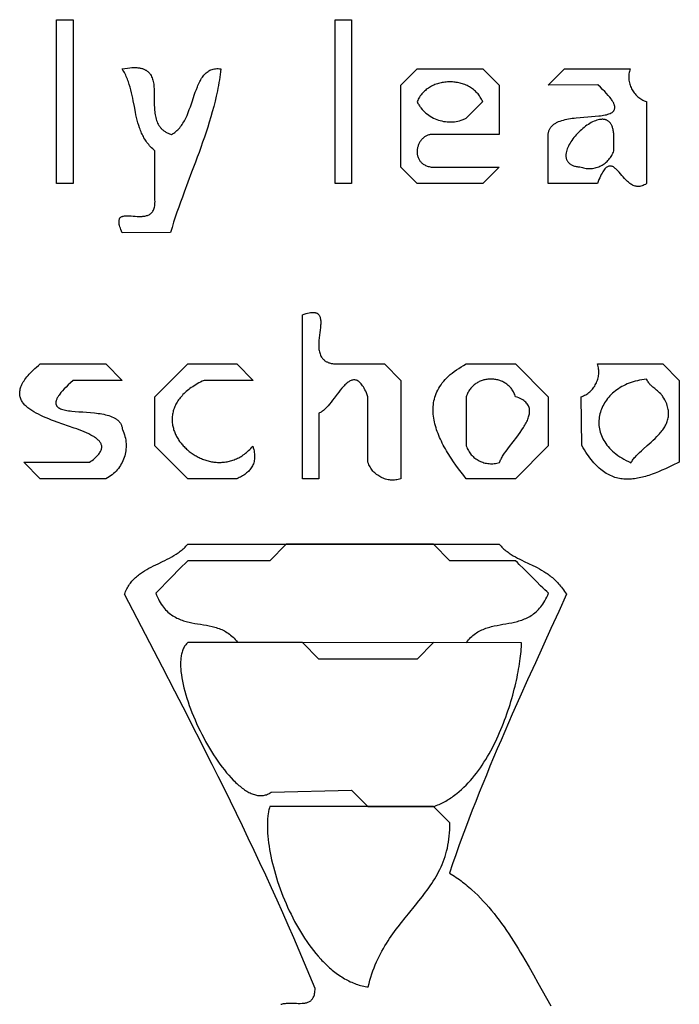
# Model space of a CAD drawing. Extents: x 12 to 166, y 4 to 235.
# Tile 6 of 7: x 88 to 128, y 174 to 234. Entities that reach past the tile are written whole.
import ezdxf

# ---------------------------------------------------------------- set-up
doc = ezdxf.new("R2010")
doc.units = 0

msp = doc.modelspace()

# ---------------------------------------------------------------- linework, layer by layer
for points in [[(90.5, 234.5), (91.5, 234.5), (91.5, 229.5), (91.5, 224.5), (90.5, 224.5), (90.5, 229.5), (90.5, 234.5)], [(107.5, 234.5), (108.5, 234.5), (108.5, 229.5), (108.5, 224.5), (107.5, 224.5), (107.5, 229.5), (107.5, 234.5)], [(94.5, 231.5), (94.662, 231.529), (94.814, 231.551), (94.957, 231.567), (95.092, 231.577), (95.219, 231.581), (95.279, 231.58), (95.337, 231.578), (95.394, 231.575), (95.448, 231.57), (95.5, 231.564), (95.551, 231.556), (95.6, 231.548), (95.647, 231.537), (95.692, 231.526), (95.736, 231.513), (95.778, 231.499), (95.818, 231.484), (95.856, 231.467), (95.893, 231.45), (95.929, 231.431), (95.963, 231.411), (95.995, 231.39), (96.026, 231.367), (96.056, 231.344), (96.084, 231.32), (96.111, 231.294), (96.136, 231.268), (96.161, 231.241), (96.184, 231.212), (96.205, 231.183), (96.226, 231.153), (96.264, 231.09), (96.297, 231.024), (96.326, 230.954), (96.352, 230.881), (96.374, 230.806), (96.392, 230.728), (96.408, 230.647), (96.421, 230.564), (96.431, 230.479), (96.439, 230.392), (96.446, 230.304), (96.45, 230.213), (96.455, 230.029), (96.457, 229.84), (96.457, 229.649), (96.458, 229.456), (96.461, 229.264), (96.465, 229.168), (96.47, 229.073), (96.476, 228.979), (96.485, 228.885), (96.496, 228.793), (96.51, 228.702), (96.527, 228.613), (96.546, 228.525), (96.569, 228.44), (96.596, 228.356), (96.626, 228.274), (96.661, 228.195), (96.7, 228.119), (96.744, 228.045), (96.793, 227.975), (96.819, 227.94), (96.847, 227.907), (96.876, 227.874), (96.907, 227.843), (96.938, 227.812), (96.972, 227.782), (97.007, 227.753), (97.043, 227.725), (97.081, 227.698), (97.121, 227.672), (97.162, 227.646), (97.205, 227.622), (97.25, 227.599), (97.296, 227.577), (97.344, 227.557), (97.394, 227.537), (97.446, 227.518), (97.499, 227.501), (97.573, 227.54), (97.643, 227.583), (97.711, 227.629), (97.775, 227.679), (97.838, 227.732), (97.897, 227.789), (97.955, 227.849), (98.01, 227.911), (98.062, 227.977), (98.113, 228.045), (98.162, 228.115), (98.209, 228.188), (98.254, 228.263), (98.297, 228.34), (98.339, 228.419), (98.379, 228.5), (98.418, 228.582), (98.456, 228.666), (98.527, 228.837), (98.595, 229.012), (98.66, 229.19), (98.722, 229.37), (98.783, 229.55), (98.902, 229.906), (98.963, 230.08), (99.026, 230.25), (99.091, 230.414), (99.124, 230.494), (99.159, 230.571), (99.195, 230.647), (99.231, 230.721), (99.269, 230.792), (99.309, 230.861), (99.349, 230.927), (99.391, 230.991), (99.435, 231.051), (99.481, 231.109), (99.528, 231.164), (99.577, 231.215), (99.629, 231.262), (99.682, 231.306), (99.738, 231.347), (99.796, 231.383), (99.856, 231.415), (99.919, 231.443), (99.985, 231.467), (100.053, 231.486), (100.124, 231.5), (100.198, 231.51), (100.275, 231.514), (100.356, 231.514), (100.439, 231.508), (100.526, 231.497), (100.504, 231.328), (100.481, 231.16), (100.457, 230.992), (100.43, 230.826), (100.402, 230.66), (100.373, 230.495), (100.341, 230.331), (100.309, 230.168), (100.275, 230.005), (100.239, 229.843), (100.164, 229.521), (100.084, 229.201), (99.999, 228.884), (99.91, 228.569), (99.817, 228.256), (99.72, 227.945), (99.619, 227.635), (99.516, 227.327), (99.41, 227.02), (99.302, 226.714), (99.192, 226.409), (99.08, 226.105), (98.967, 225.801), (98.738, 225.195), (98.509, 224.59), (98.282, 223.983), (98.17, 223.678), (98.059, 223.373), (97.951, 223.067), (97.844, 222.76), (97.74, 222.451), (97.639, 222.141), (97.542, 221.829), (97.448, 221.515), (94.5, 221.5), (94.457, 221.601), (94.42, 221.696), (94.388, 221.785), (94.361, 221.867), (94.341, 221.943), (94.325, 222.014), (94.314, 222.079), (94.308, 222.138), (94.306, 222.193), (94.309, 222.243), (94.316, 222.288), (94.328, 222.328), (94.343, 222.364), (94.362, 222.396), (94.385, 222.425), (94.411, 222.449), (94.441, 222.471), (94.474, 222.489), (94.509, 222.504), (94.548, 222.516), (94.589, 222.525), (94.633, 222.533), (94.678, 222.538), (94.726, 222.541), (94.776, 222.542), (94.828, 222.542), (94.937, 222.538), (95.05, 222.531), (95.168, 222.521), (95.288, 222.512), (95.409, 222.504), (95.531, 222.499), (95.591, 222.499), (95.651, 222.499), (95.71, 222.502), (95.768, 222.506), (95.825, 222.512), (95.881, 222.521), (95.936, 222.532), (95.989, 222.546), (96.041, 222.563), (96.09, 222.583), (96.138, 222.606), (96.184, 222.633), (96.227, 222.663), (96.267, 222.698), (96.305, 222.737), (96.341, 222.78), (96.373, 222.828), (96.402, 222.88), (96.427, 222.938), (96.45, 223.001), (96.468, 223.069), (96.483, 223.143), (96.494, 223.223), (96.5, 223.309), (96.502, 223.401), (96.5, 223.5), (96.5, 226.5), (96.429, 226.56), (96.361, 226.621), (96.296, 226.684), (96.234, 226.747), (96.175, 226.812), (96.118, 226.878), (96.064, 226.944), (96.013, 227.012), (95.964, 227.081), (95.917, 227.151), (95.872, 227.222), (95.83, 227.293), (95.79, 227.366), (95.752, 227.439), (95.715, 227.513), (95.681, 227.588), (95.648, 227.664), (95.617, 227.74), (95.587, 227.817), (95.559, 227.895), (95.507, 228.053), (95.46, 228.212), (95.417, 228.374), (95.378, 228.537), (95.342, 228.702), (95.308, 228.868), (95.243, 229.204), (95.179, 229.541), (95.145, 229.71), (95.11, 229.879), (95.072, 230.047), (95.031, 230.214), (94.985, 230.381), (94.935, 230.546), (94.88, 230.71), (94.85, 230.792), (94.819, 230.873), (94.786, 230.953), (94.751, 231.033), (94.714, 231.112), (94.676, 231.191), (94.635, 231.269), (94.592, 231.347), (94.547, 231.424), (94.5, 231.5)], [(112.5, 231.5), (116.5, 231.5), (117.5, 230.5), (117.5, 227.5), (113.5, 227.5), (113.448, 227.502), (113.398, 227.5), (113.348, 227.496), (113.299, 227.49), (113.252, 227.48), (113.206, 227.468), (113.161, 227.454), (113.117, 227.437), (113.074, 227.418), (113.033, 227.397), (112.993, 227.373), (112.954, 227.348), (112.917, 227.321), (112.881, 227.292), (112.846, 227.261), (112.813, 227.228), (112.781, 227.194), (112.751, 227.159), (112.723, 227.122), (112.696, 227.084), (112.67, 227.045), (112.647, 227.004), (112.625, 226.963), (112.604, 226.92), (112.585, 226.877), (112.568, 226.833), (112.553, 226.789), (112.54, 226.744), (112.528, 226.698), (112.518, 226.652), (112.511, 226.606), (112.505, 226.559), (112.501, 226.512), (112.499, 226.466), (112.499, 226.419), (112.501, 226.373), (112.505, 226.327), (112.511, 226.281), (112.519, 226.235), (112.53, 226.19), (112.542, 226.146), (112.557, 226.102), (112.574, 226.059), (112.594, 226.017), (112.615, 225.976), (112.639, 225.937), (112.665, 225.898), (112.694, 225.86), (112.725, 225.824), (112.759, 225.789), (112.795, 225.756), (112.833, 225.724), (112.874, 225.694), (112.918, 225.666), (112.964, 225.639), (113.012, 225.615), (113.064, 225.592), (113.118, 225.572), (113.175, 225.554), (113.234, 225.538), (113.296, 225.525), (113.361, 225.514), (113.429, 225.506), (113.5, 225.5), (117.5, 225.5), (116.5, 224.5), (112.5, 224.5), (111.5, 225.5), (111.5, 230.5), (112.5, 231.5)], [(121.5, 231.5), (125.5, 231.5), (125.475, 231.424), (125.454, 231.347), (125.437, 231.27), (125.425, 231.192), (125.418, 231.114), (125.414, 231.036), (125.415, 230.958), (125.419, 230.881), (125.428, 230.804), (125.44, 230.728), (125.456, 230.652), (125.476, 230.577), (125.499, 230.503), (125.526, 230.431), (125.556, 230.359), (125.589, 230.29), (125.626, 230.222), (125.666, 230.155), (125.708, 230.091), (125.754, 230.029), (125.803, 229.969), (125.854, 229.911), (125.908, 229.856), (125.965, 229.804), (126.024, 229.754), (126.085, 229.708), (126.149, 229.664), (126.215, 229.624), (126.283, 229.588), (126.354, 229.555), (126.426, 229.525), (126.5, 229.5), (126.5, 224.5), (126.429, 224.456), (126.36, 224.419), (126.292, 224.389), (126.226, 224.365), (126.161, 224.347), (126.098, 224.335), (126.036, 224.328), (125.976, 224.327), (125.917, 224.331), (125.859, 224.339), (125.802, 224.352), (125.747, 224.37), (125.692, 224.391), (125.639, 224.416), (125.587, 224.444), (125.536, 224.476), (125.486, 224.51), (125.437, 224.547), (125.389, 224.587), (125.341, 224.628), (125.295, 224.671), (125.249, 224.716), (125.16, 224.81), (125.073, 224.907), (124.989, 225.004), (124.826, 225.194), (124.747, 225.282), (124.668, 225.362), (124.63, 225.398), (124.591, 225.432), (124.552, 225.463), (124.514, 225.491), (124.475, 225.515), (124.437, 225.536), (124.398, 225.552), (124.359, 225.564), (124.321, 225.572), (124.282, 225.575), (124.242, 225.573), (124.203, 225.565), (124.163, 225.552), (124.123, 225.533), (124.082, 225.508), (124.041, 225.476), (124, 225.438), (123.957, 225.393), (123.915, 225.34), (123.872, 225.28), (123.828, 225.213), (123.783, 225.137), (123.738, 225.053), (123.692, 224.961), (123.645, 224.859), (123.598, 224.749), (123.549, 224.629), (123.5, 224.5), (120.5, 224.5), (120.5, 227.5), (120.505, 227.548), (120.512, 227.594), (120.521, 227.639), (120.532, 227.683), (120.545, 227.724), (120.561, 227.765), (120.578, 227.804), (120.597, 227.842), (120.619, 227.878), (120.642, 227.913), (120.667, 227.947), (120.693, 227.979), (120.722, 228.011), (120.752, 228.041), (120.783, 228.069), (120.817, 228.097), (120.851, 228.124), (120.888, 228.149), (120.925, 228.173), (120.964, 228.197), (121.005, 228.219), (121.047, 228.24), (121.134, 228.28), (121.226, 228.316), (121.322, 228.349), (121.422, 228.379), (121.526, 228.405), (121.632, 228.429), (121.742, 228.45), (121.854, 228.469), (121.969, 228.486), (122.085, 228.501), (122.202, 228.515), (122.44, 228.538), (122.678, 228.556), (122.915, 228.573), (123.147, 228.59), (123.371, 228.607), (123.585, 228.628), (123.687, 228.641), (123.785, 228.654), (123.879, 228.67), (123.969, 228.687), (124.054, 228.706), (124.133, 228.728), (124.207, 228.752), (124.275, 228.78), (124.337, 228.81), (124.365, 228.826), (124.392, 228.843), (124.417, 228.861), (124.44, 228.88), (124.461, 228.9), (124.48, 228.92), (124.498, 228.942), (124.513, 228.965), (124.527, 228.988), (124.538, 229.013), (124.547, 229.039), (124.554, 229.066), (124.559, 229.094), (124.561, 229.123), (124.561, 229.154), (124.559, 229.185), (124.555, 229.218), (124.548, 229.252), (124.538, 229.288), (124.526, 229.325), (124.511, 229.363), (124.494, 229.402), (124.474, 229.443), (124.451, 229.486), (124.426, 229.53), (124.398, 229.575), (124.367, 229.622), (124.333, 229.671), (124.256, 229.772), (124.166, 229.881), (124.065, 229.996), (123.95, 230.118), (123.822, 230.247), (123.681, 230.384), (123.525, 230.528), (120.5, 230.5), (121.5, 231.5)], [(116.5, 229.5), (116.467, 229.574), (116.432, 229.646), (116.393, 229.716), (116.353, 229.783), (116.309, 229.848), (116.263, 229.91), (116.215, 229.97), (116.164, 230.028), (116.111, 230.084), (116.056, 230.137), (115.999, 230.187), (115.94, 230.236), (115.88, 230.282), (115.817, 230.325), (115.753, 230.366), (115.688, 230.405), (115.62, 230.442), (115.552, 230.476), (115.482, 230.508), (115.411, 230.537), (115.339, 230.564), (115.266, 230.589), (115.192, 230.612), (115.117, 230.632), (115.042, 230.649), (114.965, 230.665), (114.889, 230.678), (114.812, 230.688), (114.734, 230.696), (114.656, 230.702), (114.578, 230.706), (114.5, 230.707), (114.422, 230.706), (114.344, 230.702), (114.266, 230.696), (114.188, 230.688), (114.111, 230.678), (114.035, 230.665), (113.958, 230.649), (113.883, 230.632), (113.808, 230.612), (113.734, 230.589), (113.661, 230.564), (113.589, 230.537), (113.518, 230.508), (113.448, 230.476), (113.38, 230.442), (113.312, 230.405), (113.247, 230.366), (113.183, 230.325), (113.12, 230.282), (113.06, 230.236), (113.001, 230.187), (112.944, 230.137), (112.889, 230.084), (112.836, 230.028), (112.785, 229.97), (112.737, 229.91), (112.691, 229.848), (112.647, 229.783), (112.607, 229.716), (112.568, 229.646), (112.533, 229.574), (112.5, 229.5), (112.525, 229.449), (112.551, 229.398), (112.578, 229.349), (112.607, 229.301), (112.637, 229.253), (112.668, 229.207), (112.7, 229.161), (112.733, 229.117), (112.804, 229.032), (112.878, 228.95), (112.956, 228.873), (113.038, 228.8), (113.124, 228.732), (113.212, 228.667), (113.304, 228.608), (113.399, 228.553), (113.496, 228.502), (113.595, 228.456), (113.696, 228.415), (113.799, 228.379), (113.904, 228.347), (114.01, 228.321), (114.117, 228.299), (114.225, 228.283), (114.334, 228.271), (114.443, 228.265), (114.552, 228.264), (114.661, 228.268), (114.77, 228.278), (114.878, 228.293), (114.985, 228.313), (115.091, 228.339), (115.196, 228.371), (115.299, 228.408), (115.35, 228.429), (115.401, 228.451), (115.451, 228.475), (115.5, 228.5), (116.5, 229.5)], [(124.5, 227.5), (124.495, 227.566), (124.488, 227.629), (124.48, 227.689), (124.47, 227.747), (124.459, 227.802), (124.446, 227.854), (124.432, 227.904), (124.417, 227.951), (124.4, 227.996), (124.381, 228.038), (124.362, 228.078), (124.341, 228.116), (124.319, 228.151), (124.296, 228.184), (124.271, 228.215), (124.245, 228.243), (124.219, 228.269), (124.191, 228.293), (124.162, 228.315), (124.132, 228.335), (124.102, 228.352), (124.07, 228.368), (124.037, 228.382), (124.004, 228.393), (123.97, 228.403), (123.935, 228.411), (123.899, 228.417), (123.863, 228.421), (123.825, 228.423), (123.788, 228.424), (123.749, 228.422), (123.71, 228.419), (123.67, 228.415), (123.63, 228.409), (123.549, 228.392), (123.466, 228.368), (123.381, 228.339), (123.295, 228.305), (123.209, 228.265), (123.122, 228.22), (123.035, 228.171), (122.948, 228.117), (122.861, 228.059), (122.774, 227.997), (122.689, 227.931), (122.605, 227.863), (122.522, 227.791), (122.44, 227.716), (122.361, 227.639), (122.284, 227.56), (122.209, 227.478), (122.138, 227.395), (122.069, 227.311), (122.004, 227.225), (121.942, 227.139), (121.884, 227.052), (121.83, 226.965), (121.781, 226.878), (121.736, 226.791), (121.696, 226.705), (121.662, 226.62), (121.633, 226.535), (121.61, 226.452), (121.593, 226.371), (121.587, 226.331), (121.583, 226.291), (121.58, 226.253), (121.579, 226.214), (121.579, 226.177), (121.582, 226.14), (121.586, 226.103), (121.592, 226.068), (121.6, 226.033), (121.609, 225.999), (121.621, 225.966), (121.635, 225.933), (121.65, 225.902), (121.668, 225.871), (121.688, 225.842), (121.71, 225.813), (121.734, 225.786), (121.76, 225.759), (121.789, 225.734), (121.819, 225.71), (121.852, 225.687), (121.887, 225.665), (121.925, 225.644), (121.965, 225.625), (122.008, 225.607), (122.052, 225.59), (122.1, 225.575), (122.15, 225.561), (122.202, 225.549), (122.257, 225.538), (122.315, 225.529), (122.375, 225.521), (122.438, 225.515), (122.504, 225.51), (122.582, 225.483), (122.661, 225.461), (122.74, 225.444), (122.819, 225.43), (122.897, 225.422), (122.976, 225.417), (123.054, 225.417), (123.132, 225.421), (123.208, 225.429), (123.285, 225.441), (123.36, 225.457), (123.434, 225.476), (123.507, 225.499), (123.579, 225.526), (123.649, 225.556), (123.718, 225.589), (123.785, 225.626), (123.85, 225.665), (123.913, 225.708), (123.975, 225.754), (124.034, 225.803), (124.09, 225.854), (124.144, 225.908), (124.196, 225.965), (124.245, 226.024), (124.291, 226.086), (124.334, 226.15), (124.374, 226.216), (124.411, 226.284), (124.444, 226.354), (124.474, 226.426), (124.5, 226.5), (124.5, 226.749), (124.502, 226.994), (124.503, 227.241), (124.5, 227.5)], [(105.5, 216.5), (105.613, 216.539), (105.719, 216.572), (105.818, 216.598), (105.909, 216.618), (105.994, 216.632), (106.071, 216.64), (106.143, 216.643), (106.208, 216.64), (106.268, 216.632), (106.295, 216.626), (106.322, 216.618), (106.346, 216.61), (106.37, 216.6), (106.392, 216.589), (106.413, 216.577), (106.433, 216.564), (106.451, 216.549), (106.469, 216.534), (106.485, 216.517), (106.514, 216.481), (106.539, 216.441), (106.56, 216.397), (106.577, 216.35), (106.591, 216.299), (106.601, 216.245), (106.609, 216.188), (106.613, 216.128), (106.615, 216.065), (106.615, 216), (106.613, 215.932), (106.609, 215.863), (106.596, 215.718), (106.58, 215.567), (106.56, 215.411), (106.541, 215.252), (106.522, 215.092), (106.508, 214.931), (106.502, 214.851), (106.498, 214.771), (106.496, 214.693), (106.496, 214.615), (106.498, 214.538), (106.503, 214.462), (106.51, 214.388), (106.521, 214.315), (106.534, 214.244), (106.552, 214.176), (106.573, 214.109), (106.598, 214.045), (106.627, 213.983), (106.66, 213.924), (106.699, 213.868), (106.72, 213.842), (106.742, 213.816), (106.766, 213.79), (106.791, 213.766), (106.817, 213.743), (106.845, 213.72), (106.874, 213.698), (106.904, 213.678), (106.936, 213.658), (106.97, 213.639), (107.005, 213.621), (107.041, 213.605), (107.079, 213.589), (107.119, 213.575), (107.161, 213.561), (107.204, 213.549), (107.249, 213.538), (107.295, 213.528), (107.344, 213.519), (107.394, 213.511), (107.5, 213.5), (110.5, 213.5), (111.5, 212.5), (111.5, 206.5), (111.424, 206.475), (111.347, 206.454), (111.27, 206.437), (111.192, 206.425), (111.114, 206.418), (111.036, 206.414), (110.958, 206.415), (110.881, 206.419), (110.804, 206.428), (110.728, 206.44), (110.652, 206.456), (110.577, 206.476), (110.503, 206.499), (110.431, 206.526), (110.359, 206.556), (110.29, 206.589), (110.222, 206.626), (110.155, 206.666), (110.091, 206.708), (110.029, 206.754), (109.969, 206.803), (109.911, 206.854), (109.856, 206.908), (109.804, 206.965), (109.754, 207.024), (109.708, 207.085), (109.664, 207.149), (109.624, 207.215), (109.588, 207.283), (109.555, 207.354), (109.525, 207.426), (109.5, 207.5), (109.5, 211.5), (109.453, 211.621), (109.406, 211.733), (109.359, 211.836), (109.312, 211.932), (109.266, 212.019), (109.219, 212.099), (109.172, 212.171), (109.125, 212.236), (109.078, 212.294), (109.031, 212.345), (108.984, 212.389), (108.938, 212.427), (108.891, 212.458), (108.844, 212.483), (108.797, 212.502), (108.75, 212.516), (108.703, 212.524), (108.656, 212.526), (108.609, 212.524), (108.562, 212.517), (108.516, 212.505), (108.469, 212.489), (108.422, 212.468), (108.375, 212.443), (108.328, 212.415), (108.281, 212.383), (108.234, 212.347), (108.188, 212.308), (108.141, 212.267), (108.094, 212.222), (108.047, 212.175), (108, 212.125), (107.906, 212.019), (107.812, 211.906), (107.719, 211.788), (107.625, 211.666), (107.438, 211.417), (107.344, 211.293), (107.25, 211.172), (107.156, 211.055), (107.062, 210.945), (106.969, 210.842), (106.922, 210.794), (106.875, 210.748), (106.828, 210.705), (106.781, 210.665), (106.734, 210.629), (106.688, 210.595), (106.641, 210.566), (106.594, 210.54), (106.547, 210.518), (106.5, 210.5), (106.5, 206.5), (105.5, 206.5), (105.5, 211.5), (105.5, 216.5)], [(89.5, 213.5), (93.5, 213.5), (94.5, 212.5), (91.5, 212.5), (91.343, 212.357), (91.2, 212.222), (91.071, 212.094), (90.956, 211.973), (90.853, 211.859), (90.763, 211.752), (90.685, 211.651), (90.65, 211.603), (90.619, 211.557), (90.59, 211.512), (90.564, 211.468), (90.541, 211.426), (90.521, 211.386), (90.503, 211.347), (90.488, 211.309), (90.475, 211.273), (90.466, 211.238), (90.458, 211.204), (90.453, 211.171), (90.451, 211.14), (90.451, 211.11), (90.453, 211.081), (90.457, 211.053), (90.464, 211.027), (90.473, 211.001), (90.484, 210.977), (90.497, 210.954), (90.512, 210.931), (90.529, 210.91), (90.548, 210.89), (90.569, 210.87), (90.592, 210.852), (90.617, 210.834), (90.643, 210.817), (90.672, 210.801), (90.733, 210.772), (90.801, 210.745), (90.874, 210.722), (90.954, 210.7), (91.038, 210.681), (91.128, 210.665), (91.222, 210.65), (91.32, 210.636), (91.422, 210.624), (91.635, 210.604), (91.86, 210.587), (92.092, 210.571), (92.328, 210.555), (92.567, 210.537), (92.805, 210.514), (92.922, 210.501), (93.039, 210.486), (93.153, 210.469), (93.265, 210.451), (93.375, 210.429), (93.482, 210.406), (93.586, 210.379), (93.686, 210.35), (93.782, 210.318), (93.874, 210.282), (93.962, 210.242), (94.004, 210.221), (94.044, 210.199), (94.083, 210.175), (94.121, 210.151), (94.157, 210.126), (94.192, 210.099), (94.225, 210.072), (94.257, 210.043), (94.287, 210.013), (94.315, 209.982), (94.342, 209.95), (94.367, 209.916), (94.39, 209.881), (94.411, 209.845), (94.43, 209.807), (94.448, 209.768), (94.463, 209.728), (94.477, 209.686), (94.488, 209.643), (94.497, 209.598), (94.504, 209.552), (94.509, 209.504), (94.557, 209.398), (94.599, 209.29), (94.636, 209.182), (94.667, 209.074), (94.692, 208.965), (94.712, 208.855), (94.727, 208.746), (94.736, 208.637), (94.74, 208.528), (94.738, 208.419), (94.731, 208.311), (94.72, 208.204), (94.703, 208.098), (94.681, 207.993), (94.654, 207.89), (94.622, 207.788), (94.585, 207.687), (94.544, 207.589), (94.498, 207.492), (94.447, 207.398), (94.392, 207.306), (94.332, 207.217), (94.267, 207.13), (94.199, 207.046), (94.126, 206.965), (94.049, 206.888), (93.967, 206.814), (93.882, 206.743), (93.792, 206.676), (93.699, 206.613), (93.601, 206.555), (93.5, 206.5), (89.5, 206.5), (88.5, 207.5), (92.5, 207.5), (92.585, 207.561), (92.665, 207.62), (92.739, 207.678), (92.807, 207.735), (92.871, 207.791), (92.929, 207.846), (92.982, 207.9), (93.03, 207.953), (93.073, 208.005), (93.111, 208.055), (93.144, 208.105), (93.173, 208.154), (93.197, 208.202), (93.217, 208.249), (93.232, 208.295), (93.243, 208.34), (93.25, 208.385), (93.253, 208.428), (93.252, 208.471), (93.247, 208.513), (93.238, 208.555), (93.225, 208.595), (93.208, 208.635), (93.189, 208.675), (93.165, 208.713), (93.138, 208.751), (93.108, 208.788), (93.075, 208.825), (93.039, 208.861), (92.999, 208.897), (92.957, 208.932), (92.912, 208.967), (92.864, 209.001), (92.814, 209.035), (92.761, 209.068), (92.706, 209.101), (92.588, 209.166), (92.461, 209.229), (92.327, 209.292), (92.185, 209.353), (92.037, 209.414), (91.883, 209.474), (91.725, 209.533), (91.562, 209.592), (91.226, 209.711), (90.882, 209.831), (90.535, 209.954), (90.363, 210.017), (90.193, 210.081), (90.024, 210.147), (89.859, 210.214), (89.698, 210.283), (89.542, 210.355), (89.39, 210.428), (89.245, 210.503), (89.107, 210.581), (89.041, 210.621), (88.976, 210.662), (88.914, 210.704), (88.854, 210.746), (88.796, 210.789), (88.74, 210.833), (88.687, 210.877), (88.636, 210.923), (88.588, 210.969), (88.543, 211.016), (88.501, 211.065), (88.461, 211.114), (88.424, 211.164), (88.391, 211.215), (88.361, 211.267), (88.334, 211.32), (88.31, 211.374), (88.29, 211.429), (88.273, 211.485), (88.26, 211.542), (88.251, 211.601), (88.245, 211.66), (88.244, 211.721), (88.246, 211.783), (88.253, 211.847), (88.263, 211.911), (88.278, 211.977), (88.298, 212.044), (88.322, 212.112), (88.35, 212.182), (88.383, 212.253), (88.421, 212.326), (88.463, 212.4), (88.511, 212.475), (88.564, 212.552), (88.621, 212.63), (88.684, 212.71), (88.752, 212.791), (88.826, 212.874), (88.905, 212.959), (88.99, 213.045), (89.08, 213.133), (89.176, 213.222), (89.278, 213.313), (89.386, 213.406), (89.5, 213.5)], [(98.5, 213.5), (101.5, 213.5), (102.5, 212.5), (99.5, 212.5), (99.39, 212.448), (99.283, 212.394), (99.18, 212.34), (99.081, 212.285), (98.985, 212.229), (98.893, 212.172), (98.804, 212.115), (98.718, 212.056), (98.636, 211.997), (98.557, 211.938), (98.481, 211.877), (98.409, 211.816), (98.339, 211.754), (98.273, 211.692), (98.21, 211.629), (98.151, 211.566), (98.094, 211.502), (98.04, 211.438), (97.989, 211.373), (97.942, 211.308), (97.897, 211.242), (97.855, 211.176), (97.816, 211.11), (97.779, 211.044), (97.746, 210.977), (97.715, 210.91), (97.687, 210.843), (97.662, 210.776), (97.639, 210.709), (97.619, 210.641), (97.601, 210.574), (97.586, 210.506), (97.574, 210.438), (97.563, 210.371), (97.556, 210.303), (97.55, 210.236), (97.548, 210.169), (97.547, 210.102), (97.549, 210.035), (97.552, 209.968), (97.559, 209.901), (97.567, 209.835), (97.577, 209.769), (97.59, 209.704), (97.604, 209.638), (97.621, 209.574), (97.639, 209.509), (97.66, 209.445), (97.682, 209.382), (97.707, 209.319), (97.733, 209.256), (97.761, 209.194), (97.791, 209.133), (97.822, 209.073), (97.856, 209.013), (97.89, 208.953), (97.927, 208.895), (97.965, 208.837), (98.005, 208.78), (98.046, 208.724), (98.089, 208.669), (98.133, 208.614), (98.178, 208.561), (98.225, 208.508), (98.274, 208.456), (98.323, 208.406), (98.374, 208.356), (98.426, 208.308), (98.48, 208.26), (98.534, 208.214), (98.59, 208.169), (98.646, 208.125), (98.704, 208.082), (98.763, 208.04), (98.823, 208), (98.884, 207.961), (98.945, 207.924), (99.008, 207.887), (99.071, 207.852), (99.135, 207.819), (99.2, 207.787), (99.266, 207.757), (99.332, 207.728), (99.4, 207.7), (99.467, 207.674), (99.536, 207.65), (99.604, 207.628), (99.674, 207.607), (99.744, 207.587), (99.814, 207.57), (99.885, 207.554), (99.956, 207.54), (100.027, 207.528), (100.099, 207.518), (100.171, 207.509), (100.243, 207.503), (100.316, 207.498), (100.388, 207.496), (100.461, 207.495), (100.534, 207.497), (100.607, 207.5), (100.68, 207.506), (100.753, 207.514), (100.826, 207.524), (100.898, 207.536), (100.971, 207.55), (101.043, 207.567), (101.116, 207.586), (101.188, 207.607), (101.26, 207.63), (101.331, 207.656), (101.402, 207.685), (101.473, 207.715), (101.543, 207.748), (101.613, 207.784), (101.683, 207.822), (101.752, 207.863), (101.82, 207.906), (101.888, 207.952), (101.955, 208.001), (102.022, 208.052), (102.087, 208.106), (102.152, 208.163), (102.217, 208.222), (102.28, 208.285), (102.343, 208.35), (102.405, 208.418), (102.466, 208.488), (102.497, 208.388), (102.524, 208.291), (102.545, 208.197), (102.561, 208.106), (102.573, 208.017), (102.58, 207.932), (102.582, 207.849), (102.58, 207.769), (102.573, 207.692), (102.562, 207.617), (102.547, 207.545), (102.528, 207.475), (102.506, 207.408), (102.479, 207.342), (102.449, 207.28), (102.415, 207.219), (102.378, 207.161), (102.338, 207.104), (102.294, 207.05), (102.248, 206.997), (102.198, 206.947), (102.146, 206.898), (102.091, 206.851), (102.034, 206.806), (101.974, 206.763), (101.913, 206.721), (101.848, 206.681), (101.782, 206.642), (101.714, 206.604), (101.644, 206.568), (101.573, 206.534), (101.5, 206.5), (98.5, 206.5), (96.5, 208.5), (96.5, 211.5), (98.5, 213.5)], [(115.5, 213.5), (118.5, 213.5), (120.5, 211.5), (120.5, 208.5), (118.5, 206.5), (115.5, 206.5), (115.342, 206.698), (115.183, 206.902), (115.025, 207.11), (114.87, 207.323), (114.717, 207.54), (114.569, 207.76), (114.496, 207.872), (114.426, 207.984), (114.356, 208.097), (114.288, 208.211), (114.222, 208.325), (114.158, 208.44), (114.096, 208.555), (114.036, 208.671), (113.979, 208.788), (113.923, 208.904), (113.871, 209.021), (113.821, 209.139), (113.774, 209.256), (113.73, 209.374), (113.689, 209.492), (113.651, 209.61), (113.616, 209.728), (113.585, 209.846), (113.558, 209.964), (113.534, 210.081), (113.514, 210.199), (113.498, 210.316), (113.486, 210.434), (113.478, 210.551), (113.475, 210.667), (113.476, 210.783), (113.482, 210.899), (113.492, 211.014), (113.508, 211.129), (113.528, 211.243), (113.554, 211.356), (113.584, 211.469), (113.62, 211.581), (113.662, 211.692), (113.709, 211.802), (113.762, 211.911), (113.821, 212.02), (113.886, 212.127), (113.957, 212.234), (114.035, 212.339), (114.119, 212.443), (114.209, 212.546), (114.306, 212.648), (114.41, 212.748), (114.52, 212.848), (114.638, 212.945), (114.763, 213.042), (114.895, 213.136), (115.035, 213.23), (115.182, 213.321), (115.337, 213.412), (115.5, 213.5)], [(123.5, 213.5), (127.5, 213.5), (128.5, 212.5), (128.5, 207.5), (128.071, 207.297), (127.86, 207.199), (127.65, 207.104), (127.443, 207.013), (127.238, 206.927), (127.035, 206.846), (126.835, 206.771), (126.735, 206.736), (126.636, 206.703), (126.537, 206.671), (126.439, 206.642), (126.341, 206.614), (126.244, 206.589), (126.147, 206.565), (126.051, 206.544), (125.955, 206.526), (125.859, 206.51), (125.764, 206.496), (125.67, 206.485), (125.576, 206.476), (125.482, 206.471), (125.389, 206.468), (125.297, 206.468), (125.204, 206.471), (125.113, 206.477), (125.021, 206.487), (124.93, 206.499), (124.84, 206.515), (124.75, 206.535), (124.66, 206.558), (124.571, 206.584), (124.482, 206.615), (124.394, 206.649), (124.306, 206.687), (124.218, 206.729), (124.131, 206.774), (124.044, 206.824), (123.958, 206.879), (123.872, 206.937), (123.786, 207), (123.701, 207.067), (123.616, 207.139), (123.531, 207.216), (123.447, 207.297), (123.363, 207.383), (123.28, 207.474), (123.197, 207.57), (123.114, 207.671), (123.031, 207.777), (122.949, 207.888), (122.868, 208.004), (122.786, 208.126), (122.705, 208.254), (122.624, 208.386), (122.544, 208.525), (122.5, 211.5), (122.574, 211.525), (122.646, 211.555), (122.717, 211.588), (122.785, 211.624), (122.851, 211.664), (122.915, 211.708), (122.976, 211.754), (123.035, 211.804), (123.092, 211.856), (123.146, 211.911), (123.197, 211.969), (123.246, 212.029), (123.292, 212.091), (123.334, 212.155), (123.374, 212.222), (123.411, 212.29), (123.444, 212.359), (123.474, 212.431), (123.501, 212.503), (123.524, 212.577), (123.544, 212.652), (123.56, 212.728), (123.572, 212.804), (123.581, 212.881), (123.585, 212.958), (123.586, 213.036), (123.582, 213.114), (123.575, 213.192), (123.563, 213.27), (123.546, 213.347), (123.525, 213.424), (123.5, 213.5)], [(118.5, 211.5), (118.48, 211.566), (118.457, 211.63), (118.431, 211.692), (118.404, 211.752), (118.374, 211.809), (118.341, 211.865), (118.307, 211.918), (118.271, 211.97), (118.233, 212.019), (118.192, 212.066), (118.15, 212.111), (118.107, 212.154), (118.062, 212.195), (118.015, 212.234), (117.966, 212.27), (117.917, 212.305), (117.866, 212.337), (117.814, 212.368), (117.76, 212.396), (117.706, 212.422), (117.65, 212.446), (117.594, 212.468), (117.537, 212.488), (117.479, 212.506), (117.421, 212.522), (117.362, 212.535), (117.302, 212.547), (117.242, 212.556), (117.182, 212.564), (117.121, 212.569), (117.061, 212.572), (117, 212.573), (116.939, 212.572), (116.879, 212.569), (116.818, 212.564), (116.758, 212.556), (116.698, 212.547), (116.638, 212.535), (116.579, 212.522), (116.521, 212.506), (116.463, 212.488), (116.406, 212.468), (116.35, 212.446), (116.294, 212.422), (116.24, 212.396), (116.186, 212.368), (116.134, 212.337), (116.083, 212.305), (116.034, 212.27), (115.985, 212.234), (115.938, 212.195), (115.893, 212.154), (115.85, 212.111), (115.808, 212.066), (115.767, 212.019), (115.729, 211.97), (115.693, 211.918), (115.659, 211.865), (115.626, 211.809), (115.596, 211.752), (115.569, 211.692), (115.543, 211.63), (115.52, 211.566), (115.5, 211.5), (115.5, 208.5), (115.526, 208.426), (115.555, 208.353), (115.589, 208.283), (115.625, 208.215), (115.665, 208.149), (115.709, 208.085), (115.755, 208.023), (115.804, 207.965), (115.856, 207.908), (115.911, 207.854), (115.968, 207.803), (116.028, 207.755), (116.09, 207.71), (116.154, 207.667), (116.221, 207.627), (116.289, 207.591), (116.359, 207.558), (116.431, 207.528), (116.504, 207.501), (116.578, 207.477), (116.654, 207.458), (116.731, 207.441), (116.809, 207.428), (116.888, 207.419), (116.968, 207.414), (117.048, 207.413), (117.129, 207.415), (117.21, 207.422), (117.291, 207.433), (117.373, 207.448), (117.454, 207.467), (117.536, 207.49), (117.551, 207.54), (117.571, 207.592), (117.594, 207.645), (117.62, 207.7), (117.649, 207.757), (117.682, 207.815), (117.717, 207.874), (117.755, 207.935), (117.839, 208.06), (117.93, 208.189), (118.029, 208.323), (118.133, 208.46), (118.352, 208.743), (118.575, 209.033), (118.685, 209.18), (118.792, 209.328), (118.894, 209.476), (118.99, 209.623), (119.035, 209.696), (119.078, 209.769), (119.119, 209.841), (119.157, 209.914), (119.193, 209.985), (119.226, 210.056), (119.256, 210.127), (119.282, 210.196), (119.306, 210.265), (119.326, 210.333), (119.342, 210.401), (119.354, 210.467), (119.362, 210.532), (119.366, 210.597), (119.366, 210.66), (119.36, 210.722), (119.351, 210.782), (119.336, 210.842), (119.315, 210.9), (119.29, 210.956), (119.259, 211.011), (119.222, 211.065), (119.179, 211.117), (119.131, 211.167), (119.076, 211.215), (119.014, 211.262), (118.946, 211.307), (118.871, 211.35), (118.789, 211.39), (118.7, 211.429), (118.604, 211.466), (118.5, 211.5)], [(127.5, 211.5), (127.464, 211.55), (127.43, 211.596), (127.396, 211.638), (127.362, 211.677), (127.297, 211.747), (127.234, 211.807), (127.173, 211.86), (127.113, 211.907), (126.996, 211.995), (126.937, 212.04), (126.878, 212.088), (126.818, 212.141), (126.757, 212.203), (126.726, 212.237), (126.695, 212.274), (126.663, 212.314), (126.63, 212.358), (126.597, 212.405), (126.563, 212.455), (126.529, 212.51), (126.493, 212.57), (126.352, 212.554), (126.214, 212.534), (126.078, 212.51), (125.945, 212.481), (125.815, 212.449), (125.689, 212.412), (125.565, 212.372), (125.445, 212.328), (125.327, 212.28), (125.214, 212.229), (125.103, 212.175), (124.996, 212.117), (124.892, 212.056), (124.792, 211.993), (124.695, 211.926), (124.602, 211.856), (124.512, 211.784), (124.427, 211.709), (124.345, 211.632), (124.267, 211.552), (124.193, 211.47), (124.123, 211.387), (124.057, 211.301), (123.995, 211.213), (123.937, 211.123), (123.884, 211.032), (123.834, 210.939), (123.789, 210.845), (123.749, 210.749), (123.713, 210.653), (123.681, 210.555), (123.654, 210.456), (123.631, 210.357), (123.614, 210.256), (123.601, 210.155), (123.592, 210.054), (123.589, 209.952), (123.591, 209.85), (123.597, 209.748), (123.609, 209.645), (123.625, 209.543), (123.647, 209.441), (123.674, 209.339), (123.706, 209.238), (123.744, 209.137), (123.787, 209.037), (123.835, 208.938), (123.889, 208.839), (123.949, 208.741), (124.014, 208.645), (124.085, 208.55), (124.161, 208.456), (124.243, 208.363), (124.332, 208.272), (124.426, 208.183), (124.526, 208.095), (124.632, 208.01), (124.744, 207.926), (124.862, 207.845), (124.987, 207.765), (125.118, 207.689), (125.255, 207.614), (125.398, 207.542), (125.548, 207.473), (125.579, 207.527), (125.613, 207.58), (125.65, 207.633), (125.689, 207.685), (125.73, 207.738), (125.773, 207.79), (125.819, 207.842), (125.866, 207.894), (125.966, 207.998), (126.073, 208.102), (126.184, 208.205), (126.299, 208.309), (126.538, 208.519), (126.779, 208.733), (126.899, 208.842), (127.016, 208.953), (127.129, 209.066), (127.238, 209.181), (127.29, 209.239), (127.341, 209.298), (127.391, 209.358), (127.438, 209.418), (127.484, 209.479), (127.527, 209.541), (127.569, 209.603), (127.608, 209.666), (127.644, 209.73), (127.678, 209.795), (127.709, 209.861), (127.738, 209.928), (127.763, 209.996), (127.785, 210.064), (127.804, 210.134), (127.82, 210.205), (127.832, 210.277), (127.84, 210.35), (127.845, 210.424), (127.846, 210.499), (127.842, 210.575), (127.835, 210.652), (127.823, 210.731), (127.807, 210.811), (127.786, 210.893), (127.76, 210.975), (127.73, 211.059), (127.694, 211.144), (127.654, 211.231), (127.608, 211.319), (127.557, 211.409), (127.5, 211.5)], [(114.5, 201.5), (113.5, 202.5), (104.5, 202.5), (103.5, 201.5), (98.5, 201.5), (98, 200.999), (97.5, 200.492), (96.546, 199.518), (96.598, 199.39), (96.652, 199.269), (96.708, 199.154), (96.766, 199.046), (96.826, 198.942), (96.887, 198.845), (96.951, 198.753), (97.016, 198.666), (97.082, 198.584), (97.151, 198.507), (97.22, 198.435), (97.292, 198.367), (97.364, 198.303), (97.438, 198.244), (97.513, 198.189), (97.59, 198.137), (97.667, 198.089), (97.746, 198.045), (97.826, 198.003), (97.906, 197.965), (97.988, 197.929), (98.07, 197.897), (98.153, 197.867), (98.237, 197.839), (98.322, 197.813), (98.407, 197.789), (98.493, 197.767), (98.58, 197.746), (98.754, 197.71), (98.929, 197.677), (99.105, 197.647), (99.282, 197.618), (99.459, 197.589), (99.635, 197.558), (99.81, 197.524), (99.984, 197.486), (100.07, 197.464), (100.155, 197.441), (100.24, 197.416), (100.324, 197.389), (100.408, 197.36), (100.491, 197.328), (100.573, 197.294), (100.654, 197.257), (100.734, 197.216), (100.813, 197.173), (100.891, 197.127), (100.968, 197.076), (101.044, 197.023), (101.118, 196.965), (101.191, 196.903), (101.263, 196.837), (101.334, 196.766), (101.402, 196.691), (101.47, 196.611), (101.536, 196.526), (115.5, 196.5), (115.563, 196.585), (115.628, 196.665), (115.695, 196.741), (115.763, 196.812), (115.833, 196.879), (115.905, 196.941), (115.978, 196.999), (116.052, 197.054), (116.128, 197.105), (116.205, 197.152), (116.283, 197.197), (116.362, 197.238), (116.443, 197.276), (116.524, 197.311), (116.607, 197.344), (116.69, 197.375), (116.774, 197.403), (116.859, 197.429), (116.945, 197.453), (117.031, 197.476), (117.205, 197.517), (117.381, 197.553), (117.559, 197.586), (117.737, 197.618), (117.916, 197.649), (118.094, 197.681), (118.272, 197.716), (118.448, 197.755), (118.536, 197.777), (118.623, 197.8), (118.71, 197.824), (118.796, 197.851), (118.882, 197.88), (118.966, 197.911), (119.05, 197.944), (119.133, 197.98), (119.216, 198.019), (119.297, 198.06), (119.377, 198.105), (119.456, 198.153), (119.534, 198.205), (119.611, 198.261), (119.686, 198.32), (119.76, 198.383), (119.833, 198.451), (119.904, 198.523), (119.973, 198.599), (120.041, 198.68), (120.108, 198.767), (120.172, 198.858), (120.235, 198.955), (120.296, 199.057), (120.355, 199.164), (120.412, 199.278), (120.467, 199.398), (120.52, 199.523), (120.405, 199.623), (120.286, 199.731), (120.163, 199.846), (120.036, 199.967), (119.776, 200.223), (119.511, 200.49), (118.985, 201.024), (118.735, 201.273), (118.615, 201.39), (118.5, 201.5), (114.5, 201.5)], [(106.5, 195.5), (105.5, 196.5), (98.5, 196.5), (98.457, 196.461), (98.417, 196.419), (98.378, 196.375), (98.342, 196.328), (98.309, 196.278), (98.277, 196.226), (98.248, 196.171), (98.221, 196.114), (98.197, 196.055), (98.174, 195.993), (98.154, 195.929), (98.136, 195.863), (98.12, 195.794), (98.105, 195.724), (98.093, 195.651), (98.083, 195.577), (98.075, 195.5), (98.069, 195.422), (98.065, 195.342), (98.063, 195.26), (98.062, 195.176), (98.064, 195.091), (98.067, 195.004), (98.072, 194.915), (98.079, 194.825), (98.088, 194.733), (98.099, 194.64), (98.111, 194.546), (98.14, 194.353), (98.176, 194.156), (98.218, 193.954), (98.266, 193.749), (98.321, 193.54), (98.381, 193.327), (98.446, 193.112), (98.517, 192.895), (98.593, 192.676), (98.674, 192.456), (98.759, 192.234), (98.849, 192.013), (98.943, 191.791), (99.042, 191.569), (99.144, 191.348), (99.25, 191.128), (99.359, 190.91), (99.472, 190.694), (99.588, 190.48), (99.707, 190.269), (99.828, 190.061), (99.952, 189.857), (100.078, 189.657), (100.206, 189.462), (100.336, 189.272), (100.467, 189.087), (100.6, 188.908), (100.735, 188.735), (100.87, 188.569), (101.006, 188.41), (101.143, 188.259), (101.28, 188.115), (101.349, 188.047), (101.417, 187.98), (101.486, 187.916), (101.555, 187.854), (101.623, 187.794), (101.692, 187.737), (101.76, 187.682), (101.829, 187.63), (101.897, 187.58), (101.965, 187.532), (102.033, 187.488), (102.101, 187.446), (102.168, 187.406), (102.235, 187.37), (102.302, 187.336), (102.368, 187.305), (102.434, 187.277), (102.5, 187.253), (102.565, 187.231), (102.63, 187.212), (102.695, 187.197), (102.759, 187.184), (102.822, 187.175), (102.885, 187.169), (102.948, 187.167), (103.009, 187.168), (103.071, 187.173), (103.131, 187.181), (103.191, 187.193), (103.25, 187.208), (103.309, 187.227), (103.367, 187.25), (103.424, 187.276), (103.48, 187.307), (103.535, 187.341), (103.59, 187.379), (108.5, 187.5), (109.5, 186.5), (113.5, 186.5), (113.586, 186.531), (113.671, 186.564), (113.755, 186.598), (113.838, 186.635), (113.921, 186.673), (114.003, 186.712), (114.084, 186.753), (114.164, 186.796), (114.244, 186.84), (114.323, 186.886), (114.401, 186.934), (114.479, 186.983), (114.556, 187.033), (114.632, 187.085), (114.707, 187.138), (114.781, 187.193), (114.855, 187.249), (114.928, 187.307), (115.073, 187.426), (115.214, 187.55), (115.352, 187.679), (115.488, 187.813), (115.62, 187.951), (115.75, 188.094), (115.877, 188.241), (116.001, 188.392), (116.122, 188.547), (116.241, 188.706), (116.357, 188.868), (116.47, 189.033), (116.58, 189.201), (116.688, 189.373), (116.792, 189.546), (116.895, 189.723), (116.994, 189.901), (117.091, 190.082), (117.185, 190.265), (117.276, 190.449), (117.364, 190.635), (117.45, 190.822), (117.534, 191.01), (117.615, 191.2), (117.693, 191.389), (117.768, 191.58), (117.841, 191.771), (117.911, 191.962), (117.979, 192.153), (118.044, 192.344), (118.107, 192.535), (118.167, 192.724), (118.225, 192.914), (118.28, 193.102), (118.332, 193.289), (118.382, 193.474), (118.43, 193.658), (118.475, 193.841), (118.518, 194.021), (118.558, 194.199), (118.596, 194.375), (118.631, 194.549), (118.664, 194.719), (118.695, 194.887), (118.723, 195.052), (118.749, 195.214), (118.772, 195.372), (118.793, 195.526), (118.812, 195.677), (118.828, 195.823), (118.842, 195.965), (118.854, 196.103), (118.864, 196.236), (118.871, 196.365), (118.876, 196.488), (113.5, 196.5), (112.5, 195.5), (106.5, 195.5)], [(114.5, 185.5), (113.5, 186.5), (103.5, 186.5), (103.482, 186.434), (103.465, 186.366), (103.449, 186.296), (103.434, 186.225), (103.421, 186.152), (103.409, 186.077), (103.389, 185.924), (103.375, 185.763), (103.365, 185.598), (103.36, 185.426), (103.36, 185.249), (103.365, 185.068), (103.375, 184.881), (103.39, 184.69), (103.409, 184.495), (103.433, 184.297), (103.461, 184.094), (103.494, 183.888), (103.532, 183.679), (103.574, 183.468), (103.62, 183.253), (103.671, 183.037), (103.726, 182.819), (103.785, 182.599), (103.848, 182.377), (103.916, 182.155), (103.987, 181.932), (104.062, 181.708), (104.142, 181.484), (104.225, 181.259), (104.312, 181.035), (104.403, 180.812), (104.497, 180.59), (104.595, 180.368), (104.697, 180.148), (104.802, 179.93), (104.911, 179.713), (105.023, 179.499), (105.138, 179.287), (105.257, 179.078), (105.379, 178.873), (105.505, 178.67), (105.633, 178.471), (105.765, 178.276), (105.899, 178.085), (106.037, 177.898), (106.177, 177.717), (106.321, 177.54), (106.467, 177.368), (106.616, 177.202), (106.691, 177.121), (106.768, 177.042), (106.845, 176.964), (106.922, 176.888), (107, 176.813), (107.079, 176.74), (107.158, 176.669), (107.238, 176.599), (107.319, 176.531), (107.4, 176.465), (107.482, 176.4), (107.565, 176.338), (107.648, 176.277), (107.732, 176.218), (107.816, 176.162), (107.901, 176.107), (107.986, 176.054), (108.072, 176.003), (108.159, 175.954), (108.246, 175.908), (108.333, 175.863), (108.421, 175.821), (108.51, 175.781), (108.599, 175.743), (108.689, 175.707), (108.779, 175.674), (108.87, 175.643), (108.961, 175.615), (109.053, 175.589), (109.145, 175.565), (109.237, 175.544), (109.331, 175.525), (109.424, 175.509), (109.518, 175.496), (109.567, 175.703), (109.62, 175.904), (109.677, 176.102), (109.738, 176.294), (109.803, 176.482), (109.871, 176.666), (109.943, 176.846), (110.019, 177.022), (110.097, 177.195), (110.179, 177.364), (110.263, 177.529), (110.35, 177.691), (110.44, 177.85), (110.532, 178.006), (110.626, 178.159), (110.722, 178.31), (110.82, 178.458), (110.92, 178.604), (111.021, 178.747), (111.124, 178.889), (111.227, 179.028), (111.332, 179.166), (111.544, 179.438), (111.759, 179.705), (111.974, 179.967), (112.402, 180.487), (112.612, 180.747), (112.817, 181.007), (112.918, 181.139), (113.017, 181.271), (113.115, 181.404), (113.21, 181.538), (113.303, 181.673), (113.395, 181.81), (113.483, 181.949), (113.57, 182.089), (113.653, 182.231), (113.733, 182.375), (113.811, 182.521), (113.885, 182.67), (113.956, 182.821), (114.023, 182.975), (114.087, 183.132), (114.147, 183.292), (114.202, 183.455), (114.254, 183.621), (114.301, 183.791), (114.343, 183.964), (114.381, 184.141), (114.414, 184.322), (114.442, 184.507), (114.464, 184.697), (114.482, 184.891), (114.494, 185.089), (114.5, 185.292), (114.5, 185.5)]]:
    msp.add_lwpolyline(points, close=True)
msp.add_lwpolyline([(104.178, 174.439), (104.233, 174.455), (104.289, 174.469), (104.346, 174.48), (104.403, 174.489), (104.462, 174.497), (104.521, 174.502), (104.641, 174.509), (104.763, 174.51), (104.886, 174.508), (105.008, 174.504), (105.129, 174.5), (105.249, 174.497), (105.366, 174.497), (105.48, 174.5), (105.535, 174.504), (105.589, 174.51), (105.642, 174.517), (105.693, 174.526), (105.743, 174.537), (105.791, 174.551), (105.838, 174.567), (105.882, 174.586), (105.925, 174.607), (105.966, 174.632), (106.005, 174.66), (106.042, 174.692), (106.076, 174.727), (106.108, 174.766), (106.137, 174.809), (106.164, 174.856), (106.188, 174.907), (106.209, 174.963), (106.227, 175.024), (106.242, 175.09), (106.254, 175.161), (106.263, 175.237), (106.268, 175.319), (106.27, 175.407), (105.952, 176.182), (105.63, 176.955), (105.304, 177.726), (104.973, 178.495), (104.638, 179.261), (104.3, 180.026), (103.957, 180.789), (103.611, 181.55), (103.262, 182.309), (102.909, 183.066), (102.554, 183.822), (102.195, 184.577), (101.833, 185.329), (101.469, 186.081), (101.103, 186.831), (100.734, 187.58), (100.363, 188.327), (99.989, 189.074), (99.614, 189.819), (99.238, 190.564), (98.859, 191.308), (98.48, 192.05), (97.717, 193.534), (96.95, 195.015), (96.181, 196.494), (94.64, 199.45), (94.672, 199.535), (94.706, 199.618), (94.743, 199.698), (94.781, 199.775), (94.821, 199.85), (94.863, 199.922), (94.907, 199.992), (94.952, 200.059), (94.999, 200.124), (95.047, 200.188), (95.097, 200.249), (95.149, 200.308), (95.202, 200.365), (95.256, 200.42), (95.312, 200.473), (95.369, 200.525), (95.427, 200.575), (95.486, 200.623), (95.546, 200.67), (95.608, 200.716), (95.67, 200.76), (95.733, 200.803), (95.862, 200.886), (95.994, 200.965), (96.129, 201.04), (96.266, 201.112), (96.404, 201.182), (96.544, 201.25), (96.685, 201.318), (96.967, 201.452), (97.108, 201.52), (97.247, 201.59), (97.386, 201.661), (97.523, 201.735), (97.657, 201.813), (97.789, 201.894), (97.918, 201.98), (97.981, 202.025), (98.043, 202.072), (98.104, 202.119), (98.164, 202.169), (98.223, 202.219), (98.281, 202.272), (98.338, 202.326), (98.393, 202.382), (98.447, 202.44), (98.5, 202.5), (98.5, 202.5), (108, 202.5), (117.5, 202.5), (117.559, 202.437), (117.618, 202.377), (117.678, 202.318), (117.738, 202.262), (117.799, 202.208), (117.86, 202.157), (117.922, 202.107), (117.984, 202.058), (118.047, 202.012), (118.11, 201.967), (118.237, 201.882), (118.365, 201.802), (118.495, 201.727), (118.626, 201.656), (118.757, 201.588), (118.89, 201.523), (119.023, 201.459), (119.291, 201.335), (119.559, 201.209), (119.694, 201.143), (119.828, 201.076), (119.962, 201.004), (120.095, 200.929), (120.228, 200.849), (120.36, 200.764), (120.426, 200.719), (120.491, 200.672), (120.557, 200.624), (120.622, 200.574), (120.686, 200.522), (120.751, 200.468), (120.815, 200.412), (120.879, 200.353), (120.942, 200.293), (121.005, 200.23), (121.067, 200.164), (121.13, 200.096), (121.191, 200.026), (121.253, 199.952), (121.314, 199.876), (121.374, 199.797), (121.434, 199.715), (121.493, 199.63), (121.552, 199.542), (121.61, 199.45), (121.137, 198.406), (120.663, 197.362), (119.714, 195.274), (119.242, 194.229), (118.773, 193.181), (118.307, 192.131), (118.076, 191.605), (117.847, 191.078), (117.619, 190.55), (117.392, 190.021), (117.167, 189.49), (116.945, 188.959), (116.724, 188.426), (116.505, 187.891), (116.289, 187.355), (116.075, 186.818), (115.864, 186.278), (115.656, 185.737), (115.45, 185.194), (115.247, 184.649), (115.048, 184.102), (114.851, 183.553), (114.658, 183.002), (114.469, 182.448), (114.574, 182.385), (114.677, 182.32), (114.779, 182.253), (114.881, 182.185), (114.981, 182.116), (115.08, 182.045), (115.178, 181.973), (115.276, 181.9), (115.372, 181.825), (115.467, 181.749), (115.561, 181.671), (115.655, 181.592), (115.747, 181.512), (115.839, 181.431), (116.019, 181.264), (116.196, 181.093), (116.369, 180.918), (116.539, 180.737), (116.707, 180.553), (116.871, 180.365), (117.032, 180.172), (117.191, 179.976), (117.347, 179.776), (117.501, 179.573), (117.652, 179.367), (117.802, 179.157), (117.949, 178.945), (118.094, 178.73), (118.237, 178.512), (118.379, 178.292), (118.519, 178.069), (118.657, 177.845), (118.795, 177.618), (118.931, 177.39), (119.066, 177.161), (119.333, 176.697), (119.598, 176.23), (119.861, 175.759), (120.123, 175.287), (120.385, 174.815), (120.649, 174.343)])

doc.saveas('drawing.dxf')
